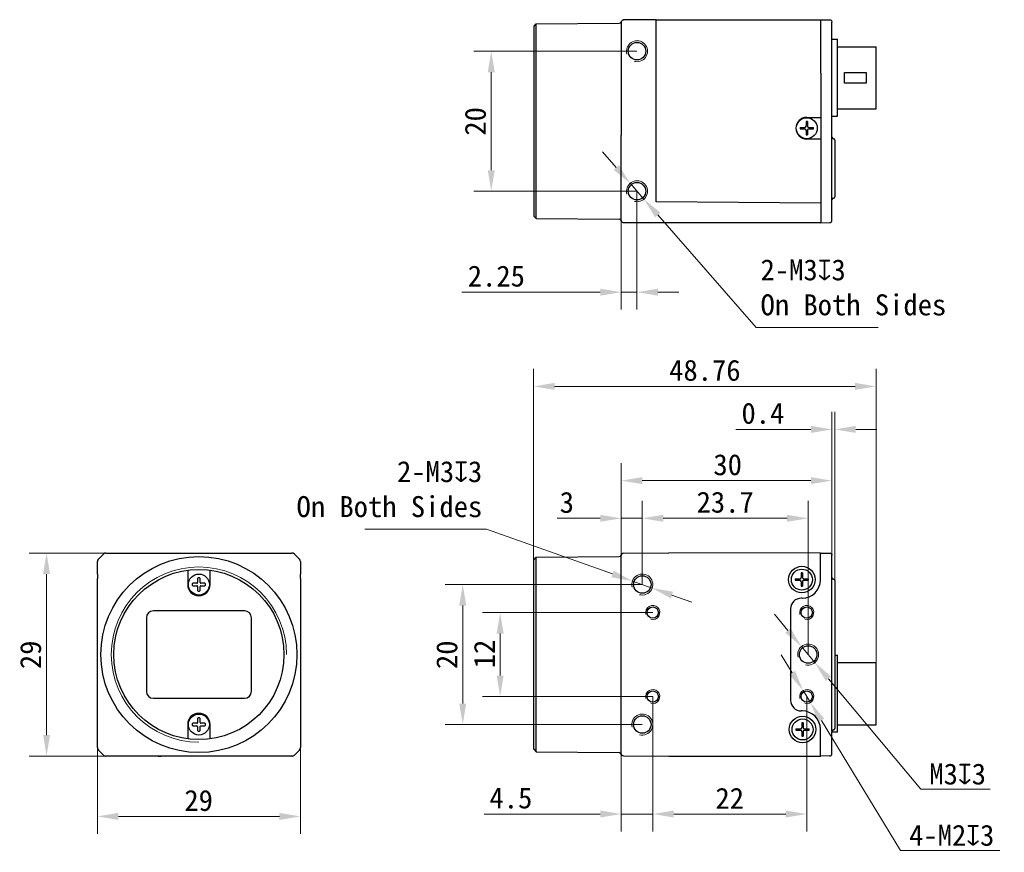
# Model space of a CAD drawing. Header units: millimetres. Extents: x 844 to 1080, y 363 to 502.
# Tile 1 of 2: x 844 to 984, y 384 to 502. Entities that reach past the tile are written whole.
import ezdxf

# ---------------------------------------------------------------- set-up
doc = ezdxf.new("R2010")
doc.units = ezdxf.units.MM
doc.header["$LTSCALE"] = 16.335
doc.header["$PDMODE"] = 3
doc.header["$PDSIZE"] = 8
doc.layers.get('0').update_dxf_attribs({"linetype": 'CONTINUOUS'})
doc.layers.get('Defpoints').update_dxf_attribs({"linetype": 'CONTINUOUS'})
for name, color, linetype in [('00_COMPONENTS', 7, 'CONTINUOUS'), ('51__DRAFT_DIMS', 7, 'CONTINUOUS'), ('ASM_DXF_DIMENSION', 7, 'CONTINUOUS'), ('D-01-35-26-0DXF_CONTINUOUS_LINE', 7, 'CONTINUOUS'), ('D-01-36-26-0DXF_CONTINUOUS_LINE', 7, 'CONTINUOUS')]:
    doc.layers.add(name, color=color, linetype=linetype)
doc.layers.add('AM_5', color=3, linetype='CONTINUOUS', lineweight=25)
doc.styles.get("Standard").update_dxf_attribs({"font": 'simfang.ttf'})
doc.dimstyles.new('DIMSTYLE_1', dxfattribs={"dimtxt": 3, "dimasz": 3, "dimexe": 2.5, "dimexo": 0, "dimgap": 0.75, "dimtad": 1, "dimdsep": 46, "dimtxsty": 'STANDARD', "dimblk": '_FILLED', "dimcen": 0.09, "dimclrd": 8, "dimclre": 8, "dimclrt": 7, "dimadec": 0, "dimazin": 0, "dimtp": 0.001, "dimtm": 0.001, "dimtfac": 1, "dimtofl": 0, "dimtmove": 0, "dimatfit": 3, "dimldrblk": '_FILLED', "dimfxl": 1, "dimtolj": 1, "dimlwd": 9, "dimlwe": 9, "dimarcsym": 0})
doc.dimstyles.new('DIMSTYLE_1$0', dxfattribs={"dimtxt": 3, "dimasz": 3, "dimexe": 2.5, "dimexo": 0, "dimgap": 0.75, "dimtad": 1, "dimdsep": 46, "dimtxsty": 'STANDARD', "dimblk": '_FILLED', "dimcen": 0.09, "dimclrd": 8, "dimclre": 8, "dimclrt": 7, "dimadec": 0, "dimazin": 0, "dimtp": 0.001, "dimtm": 0.001, "dimtfac": 1, "dimtofl": 0, "dimtmove": 0, "dimatfit": 3, "dimldrblk": '_FILLED', "dimfxl": 1, "dimtolj": 1, "dimlwd": 9, "dimlwe": 9, "dimarcsym": 0})
doc.dimstyles.new('DIMSTYLE_2', dxfattribs={"dimtxt": 3, "dimasz": 3, "dimexe": 2.5, "dimexo": 0, "dimtad": 1, "dimdec": 3, "dimdsep": 46, "dimtxsty": 'STANDARD', "dimblk": '_FILLED', "dimcen": 0.09, "dimclrd": 8, "dimclre": 8, "dimclrt": 7, "dimadec": 0, "dimazin": 0, "dimtp": 0.001, "dimtm": 0.001, "dimtfac": 1, "dimtdec": 3, "dimtmove": 0, "dimatfit": 2, "dimldrblk": '_FILLED', "dimfxl": 1, "dimtolj": 1, "dimlwd": 9, "dimlwe": 9, "dimarcsym": 0})

# ---------------------------------------------------------------- blocks, each defined once
blk = doc.blocks.new('_FILLED')
at = {"color": 0, "linetype": 'ByBlock'}
blk.add_solid([(0, 0), (-1, 0.167), (-1, -0.167)], dxfattribs=at)
blk = doc.blocks.new('*D146')
at = {"layer": 'D-01-35-26-0DXF_CONTINUOUS_LINE', "color": 8, "linetype": 'Continuous', "lineweight": 9}
for p, q in [((929.47, 425.97), (929.47, 439.15)), ((959.57, 425.99), (959.57, 439.15)), ((932.47, 436.65), (956.57, 436.65))]:
    blk.add_line(p, q, dxfattribs=at)
at = {"layer": 'Defpoints', "color": 0, "linetype": 'Continuous'}
for p in [(959.57, 436.65), (929.47, 425.97), (959.57, 425.99)]:
    blk.add_point(p, dxfattribs=at)
at = {"layer": 'D-01-35-26-0DXF_CONTINUOUS_LINE', "color": 8, "linetype": 'Continuous', "lineweight": 9, "xscale": 3, "yscale": 3, "zscale": 3, "rotation": 180}
blk.add_blockref('_FILLED', (929.47, 436.65), dxfattribs=at)
at = {"layer": 'D-01-35-26-0DXF_CONTINUOUS_LINE', "color": 8, "linetype": 'Continuous', "lineweight": 9, "xscale": 3, "yscale": 3, "zscale": 3}
blk.add_blockref('_FILLED', (959.57, 436.65), dxfattribs=at)
at = {"layer": 'D-01-35-26-0DXF_CONTINUOUS_LINE', "color": 7, "linetype": 'Continuous', "lineweight": 30, "insert": (944.68, 440.43), "char_height": 3, "attachment_point": 2}
blk.add_mtext('\\A1;30', dxfattribs=at)
blk = doc.blocks.new('*D147')
at = {"layer": '51__DRAFT_DIMS', "color": 8, "lineweight": 9}
for p, q in [((931.72, 497.99), (908.4, 497.99)), ((910.9, 494.99), (910.9, 480.99)), ((931.72, 477.99), (908.4, 477.99))]:
    blk.add_line(p, q, dxfattribs=at)
at = {"layer": 'Defpoints', "color": 0}
for p in [(931.72, 497.99), (910.9, 477.99), (931.72, 477.99)]:
    blk.add_point(p, dxfattribs=at)
at = {"layer": '51__DRAFT_DIMS', "color": 8, "linetype": 'ByBlock', "lineweight": 9, "xscale": 3, "yscale": 3, "zscale": 3}
for p, rotation in [((910.9, 497.99), 90), ((910.9, 477.99), 270)]:
    blk.add_blockref('_FILLED', p, dxfattribs=dict(at, rotation=rotation))
at = {"layer": '51__DRAFT_DIMS', "color": 7, "insert": (907.12, 487.96), "char_height": 3, "attachment_point": 2, "rotation": 90}
blk.add_mtext('\\A1;20', dxfattribs=at)
blk = doc.blocks.new('*D149')
at = {"color": 8, "linetype": 'Continuous', "lineweight": 9}
for p, q in [((931.72, 477.99), (931.72, 461.07)), ((929.47, 475.86), (929.47, 461.07)), ((926.47, 463.57), (906.68, 463.57)), ((929.47, 463.57), (931.72, 463.57)), ((934.72, 463.57), (937.72, 463.57))]:
    blk.add_line(p, q, dxfattribs=at)
at = {"layer": 'Defpoints', "color": 0}
for p in [(931.72, 477.99), (929.47, 475.86), (931.72, 463.57)]:
    blk.add_point(p, dxfattribs=at)
at = {"color": 8, "linetype": 'ByBlock', "lineweight": 9, "xscale": 3, "yscale": 3, "zscale": 3}
blk.add_blockref('_FILLED', (929.47, 463.57), dxfattribs=at)
at = {"color": 8, "linetype": 'ByBlock', "lineweight": 9, "xscale": 3, "yscale": 3, "zscale": 3, "rotation": 180}
blk.add_blockref('_FILLED', (931.72, 463.57), dxfattribs=at)
at = {"color": 7, "lineweight": 30, "insert": (915.71, 467.37), "char_height": 3, "attachment_point": 3}
blk.add_mtext('\\A1;2.25', dxfattribs=at)
blk = doc.blocks.new('*D150')
at = {"layer": 'D-01-35-26-0DXF_CONTINUOUS_LINE', "color": 8, "linetype": 'Continuous', "lineweight": 9}
for p, q in [((854.63, 398.52), (854.63, 386.19)), ((883.63, 399.41), (883.63, 386.19)), ((857.63, 388.69), (880.63, 388.69))]:
    blk.add_line(p, q, dxfattribs=at)
at = {"layer": 'Defpoints', "color": 0, "linetype": 'Continuous'}
for p in [(854.63, 398.52), (883.63, 399.41), (883.63, 388.69)]:
    blk.add_point(p, dxfattribs=at)
at = {"layer": 'D-01-35-26-0DXF_CONTINUOUS_LINE', "color": 8, "linetype": 'Continuous', "lineweight": 9, "xscale": 3, "yscale": 3, "zscale": 3, "rotation": 180}
blk.add_blockref('_FILLED', (854.63, 388.69), dxfattribs=at)
at = {"layer": 'D-01-35-26-0DXF_CONTINUOUS_LINE', "color": 8, "linetype": 'Continuous', "lineweight": 9, "xscale": 3, "yscale": 3, "zscale": 3}
blk.add_blockref('_FILLED', (883.63, 388.69), dxfattribs=at)
at = {"layer": 'D-01-35-26-0DXF_CONTINUOUS_LINE', "color": 7, "linetype": 'Continuous', "lineweight": 30, "insert": (869.1, 392.47), "char_height": 3, "attachment_point": 2}
blk.add_mtext('\\A1;29', dxfattribs=at)
blk = doc.blocks.new('*D151')
at = {"layer": 'D-01-35-26-0DXF_CONTINUOUS_LINE', "color": 8, "linetype": 'Continuous', "lineweight": 9}
for p, q in [((855.84, 426.31), (844.87, 426.31)), ((847.37, 400.31), (847.37, 423.31)), ((855.84, 397.31), (844.87, 397.31))]:
    blk.add_line(p, q, dxfattribs=at)
at = {"layer": 'Defpoints', "color": 0, "linetype": 'Continuous'}
for p in [(847.37, 426.31), (855.84, 426.31), (855.84, 397.31)]:
    blk.add_point(p, dxfattribs=at)
at = {"layer": 'D-01-35-26-0DXF_CONTINUOUS_LINE', "color": 8, "linetype": 'Continuous', "lineweight": 9, "xscale": 3, "yscale": 3, "zscale": 3}
for p, rotation in [((847.37, 426.31), 90), ((847.37, 397.31), 270)]:
    blk.add_blockref('_FILLED', p, dxfattribs=dict(at, rotation=rotation))
at = {"layer": 'D-01-35-26-0DXF_CONTINUOUS_LINE', "color": 7, "linetype": 'Continuous', "lineweight": 30, "insert": (843.59, 411.77), "char_height": 3, "attachment_point": 2, "rotation": 90}
blk.add_mtext('\\A1;29', dxfattribs=at)
blk = doc.blocks.new('*D152')
at = {"color": 8, "linetype": 'Continuous', "lineweight": 9}
for p, q in [((929.47, 425.96), (929.47, 433.77)), ((932.47, 421.81), (932.47, 433.77)), ((926.47, 431.27), (920.31, 431.27)), ((929.47, 431.27), (932.47, 431.27)), ((935.47, 431.27), (938.47, 431.27))]:
    blk.add_line(p, q, dxfattribs=at)
at = {"layer": 'Defpoints', "color": 0}
for p in [(932.47, 431.27), (929.47, 425.96), (932.47, 421.81)]:
    blk.add_point(p, dxfattribs=at)
at = {"color": 8, "linetype": 'ByBlock', "lineweight": 9, "xscale": 3, "yscale": 3, "zscale": 3}
blk.add_blockref('_FILLED', (929.47, 431.27), dxfattribs=at)
at = {"color": 8, "linetype": 'ByBlock', "lineweight": 9, "xscale": 3, "yscale": 3, "zscale": 3, "rotation": 180}
blk.add_blockref('_FILLED', (932.47, 431.27), dxfattribs=at)
at = {"color": 7, "lineweight": 30, "insert": (922.72, 435.05), "char_height": 3, "attachment_point": 3}
blk.add_mtext('\\A1;3', dxfattribs=at)
blk = doc.blocks.new('*D153')
at = {"color": 8, "linetype": 'Continuous', "lineweight": 9}
for p, q in [((933.97, 405.81), (933.97, 386.53)), ((929.47, 399.41), (929.47, 386.53)), ((926.47, 389.03), (909.87, 389.03)), ((933.97, 389.03), (929.47, 389.03)), ((936.97, 389.03), (939.97, 389.03))]:
    blk.add_line(p, q, dxfattribs=at)
at = {"layer": 'Defpoints', "color": 0, "linetype": 'Continuous'}
for p in [(933.97, 405.81), (929.47, 399.41), (933.97, 389.03)]:
    blk.add_point(p, dxfattribs=at)
at = {"color": 8, "linetype": 'Continuous', "lineweight": 9, "xscale": 3, "yscale": 3, "zscale": 3}
blk.add_blockref('_FILLED', (929.47, 389.03), dxfattribs=at)
at = {"color": 8, "linetype": 'Continuous', "lineweight": 9, "xscale": 3, "yscale": 3, "zscale": 3, "rotation": 180}
blk.add_blockref('_FILLED', (933.97, 389.03), dxfattribs=at)
at = {"color": 7, "linetype": 'Continuous', "lineweight": 30, "insert": (916.77, 392.83), "char_height": 3, "attachment_point": 3}
blk.add_mtext('\\A1;4.5', dxfattribs=at)
blk = doc.blocks.new('*D154')
at = {"layer": '51__DRAFT_DIMS', "color": 8, "lineweight": 9}
for p, q in [((932.47, 421.81), (904.33, 421.81)), ((906.83, 418.81), (906.83, 404.81)), ((932.47, 401.81), (904.33, 401.81))]:
    blk.add_line(p, q, dxfattribs=at)
at = {"layer": 'Defpoints', "color": 0}
for p in [(932.47, 421.81), (906.83, 401.81), (932.47, 401.81)]:
    blk.add_point(p, dxfattribs=at)
at = {"layer": '51__DRAFT_DIMS', "color": 8, "lineweight": 9, "xscale": 3, "yscale": 3, "zscale": 3}
for p, rotation in [((906.83, 421.81), 90), ((906.83, 401.81), 270)]:
    blk.add_blockref('_FILLED', p, dxfattribs=dict(at, rotation=rotation))
at = {"layer": '51__DRAFT_DIMS', "color": 7, "insert": (903.05, 411.78), "char_height": 3, "attachment_point": 2, "rotation": 90}
blk.add_mtext('\\A1;20', dxfattribs=at)
blk = doc.blocks.new('*D155')
at = {"layer": '51__DRAFT_DIMS', "color": 8, "lineweight": 9}
for p, q in [((933.97, 417.81), (909.67, 417.81)), ((912.17, 408.81), (912.17, 414.81)), ((933.97, 405.81), (909.67, 405.81))]:
    blk.add_line(p, q, dxfattribs=at)
at = {"layer": 'Defpoints', "color": 0}
for p in [(912.17, 417.81), (933.97, 417.81), (933.97, 405.81)]:
    blk.add_point(p, dxfattribs=at)
at = {"layer": '51__DRAFT_DIMS', "color": 8, "lineweight": 9, "xscale": 3, "yscale": 3, "zscale": 3}
for p, rotation in [((912.17, 417.81), 90), ((912.17, 405.81), 270)]:
    blk.add_blockref('_FILLED', p, dxfattribs=dict(at, rotation=rotation))
at = {"layer": '51__DRAFT_DIMS', "color": 7, "insert": (908.42, 411.89), "char_height": 3, "attachment_point": 2, "rotation": 90}
blk.add_mtext('\\A1;12', dxfattribs=at)
blk = doc.blocks.new('*D157')
at = {"layer": 'ASM_DXF_DIMENSION', "color": 8, "linetype": 'Continuous', "lineweight": 9}
for p, q in [((953.28, 415.26), (951.36, 417.56)), ((955.21, 412.96), (957.14, 410.66)), ((959.07, 408.36), (972.28, 392.59)), ((982.19, 392.59), (972.28, 392.59))]:
    blk.add_line(p, q, dxfattribs=at)
at = {"layer": 'Defpoints', "color": 0}
for p in [(955.21, 412.96), (957.14, 410.66)]:
    blk.add_point(p, dxfattribs=at)
at = {"layer": 'ASM_DXF_DIMENSION', "color": 8, "linetype": 'ByBlock', "lineweight": 9, "xscale": 3, "yscale": 3, "zscale": 3}
for p, rotation in [((955.21, 412.96), 309.9666336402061), ((957.14, 410.66), 129.9666336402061)]:
    blk.add_blockref('_FILLED', p, dxfattribs=dict(at, rotation=rotation))
at = {"layer": 'ASM_DXF_DIMENSION', "color": 7, "lineweight": 15, "insert": (973.49, 396.25), "char_height": 3, "attachment_point": 1}
blk.add_mtext('\\A1;{M3{\\fgdt;x}3}', dxfattribs=at)
blk = doc.blocks.new('*D158')
at = {"layer": 'ASM_DXF_DIMENSION', "color": 8, "linetype": 'Continuous', "lineweight": 9}
for p, q in [((953.89, 409.22), (952.33, 411.78)), ((955.45, 406.66), (956.5, 404.96)), ((958.06, 402.4), (969.39, 383.84)), ((983.57, 383.84), (969.39, 383.84))]:
    blk.add_line(p, q, dxfattribs=at)
at = {"layer": 'Defpoints', "color": 0}
for p in [(955.45, 406.66), (956.5, 404.96)]:
    blk.add_point(p, dxfattribs=at)
at = {"layer": 'ASM_DXF_DIMENSION', "color": 8, "linetype": 'ByBlock', "lineweight": 9, "xscale": 3, "yscale": 3, "zscale": 3}
for p, rotation in [((955.45, 406.66), 301.4143213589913), ((956.5, 404.96), 121.4143213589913)]:
    blk.add_blockref('_FILLED', p, dxfattribs=dict(at, rotation=rotation))
at = {"layer": 'ASM_DXF_DIMENSION', "color": 7, "lineweight": 15, "insert": (970.6, 387.5), "char_height": 3, "attachment_point": 1}
blk.add_mtext('\\A1;{4-M2{\\fgdt;x}3}', dxfattribs=at)
blk = doc.blocks.new('*D159')
at = {"layer": 'AM_5', "color": 8, "linetype": 'ByBlock', "lineweight": 9}
for p, q in [((932.47, 421.81), (932.47, 433.77)), ((956.17, 411.81), (956.17, 433.77)), ((935.47, 431.27), (953.17, 431.27))]:
    blk.add_line(p, q, dxfattribs=at)
at = {"layer": 'Defpoints', "color": 0}
for p in [(956.17, 431.27), (932.47, 421.81), (956.17, 411.81)]:
    blk.add_point(p, dxfattribs=at)
at = {"layer": 'AM_5', "color": 8, "lineweight": 9, "xscale": 3, "yscale": 3, "zscale": 3, "rotation": 180}
blk.add_blockref('_FILLED', (932.47, 431.27), dxfattribs=at)
at = {"layer": 'AM_5', "color": 8, "lineweight": 9, "xscale": 3, "yscale": 3, "zscale": 3}
blk.add_blockref('_FILLED', (956.17, 431.27), dxfattribs=at)
at = {"layer": 'AM_5', "color": 7, "insert": (944.32, 433.55), "char_height": 3, "attachment_point": 5}
blk.add_mtext('\\A1;23.7', dxfattribs=at)
blk = doc.blocks.new('*D160')
at = {"layer": 'AM_5', "color": 8, "linetype": 'ByBlock', "lineweight": 9}
for p, q in [((933.97, 405.81), (933.97, 386.53)), ((955.97, 405.81), (955.97, 386.53)), ((936.97, 389.03), (952.97, 389.03))]:
    blk.add_line(p, q, dxfattribs=at)
at = {"layer": 'Defpoints', "color": 0}
for p in [(933.97, 405.81), (955.97, 405.81), (955.97, 389.03)]:
    blk.add_point(p, dxfattribs=at)
at = {"layer": 'AM_5', "color": 8, "lineweight": 9, "xscale": 3, "yscale": 3, "zscale": 3, "rotation": 180}
blk.add_blockref('_FILLED', (933.97, 389.03), dxfattribs=at)
at = {"layer": 'AM_5', "color": 8, "lineweight": 9, "xscale": 3, "yscale": 3, "zscale": 3}
blk.add_blockref('_FILLED', (955.97, 389.03), dxfattribs=at)
at = {"layer": 'AM_5', "color": 7, "insert": (944.97, 391.28), "char_height": 3, "attachment_point": 5}
blk.add_mtext('\\A1;22', dxfattribs=at)
blk = doc.blocks.new('*D163')
at = {"color": 8, "lineweight": 9}
for p, q in [((916.96, 425.33), (916.96, 452.61)), ((965.87, 410.63), (965.87, 452.61)), ((919.96, 450.11), (962.87, 450.11))]:
    blk.add_line(p, q, dxfattribs=at)
at = {"layer": 'Defpoints', "color": 0}
for p in [(965.87, 450.11), (916.96, 425.33), (965.87, 410.63)]:
    blk.add_point(p, dxfattribs=at)
at = {"color": 8, "linetype": 'ByBlock', "lineweight": 9, "xscale": 3, "yscale": 3, "zscale": 3, "rotation": 180}
blk.add_blockref('_FILLED', (916.96, 450.11), dxfattribs=at)
at = {"color": 8, "linetype": 'ByBlock', "lineweight": 9, "xscale": 3, "yscale": 3, "zscale": 3}
blk.add_blockref('_FILLED', (965.87, 450.11), dxfattribs=at)
at = {"color": 7, "insert": (941.42, 452.39), "char_height": 3, "attachment_point": 5}
blk.add_mtext('\\A1;\\A1;48.76', dxfattribs=at)
blk = doc.blocks.new('*D164')
at = {"color": 8, "lineweight": 9}
for p, q in [((959.57, 425.99), (959.57, 446.47)), ((959.97, 422.38), (959.97, 446.47)), ((956.57, 443.97), (945.85, 443.97)), ((962.97, 443.97), (965.97, 443.97))]:
    blk.add_line(p, q, dxfattribs=at)
at = {"layer": 'Defpoints', "color": 0}
for p in [(959.97, 443.97), (959.57, 425.99), (959.97, 422.38)]:
    blk.add_point(p, dxfattribs=at)
at = {"color": 8, "linetype": 'ByBlock', "lineweight": 9, "xscale": 3, "yscale": 3, "zscale": 3}
blk.add_blockref('_FILLED', (959.57, 443.97), dxfattribs=at)
at = {"color": 8, "linetype": 'ByBlock', "lineweight": 9, "xscale": 3, "yscale": 3, "zscale": 3, "rotation": 180}
blk.add_blockref('_FILLED', (959.97, 443.97), dxfattribs=at)
at = {"color": 7, "insert": (949.71, 446.25), "char_height": 3, "attachment_point": 5}
blk.add_mtext('\\A1;0.4', dxfattribs=at)

msp = doc.modelspace()

# ---------------------------------------------------------------- linework, layer by layer
at = {"layer": '00_COMPONENTS', "color": 7}
for p, q in [((929.4826, 502.2138), (929.4828, 502.2144)), ((955.0234, 487.0861), (955.6746, 487.0861)), ((955.0234, 486.8861), (955.6746, 486.8861)), ((955.8746, 487.9374), (955.8746, 487.2861)), ((956.0746, 487.9374), (956.0746, 487.2861)), ((956.2746, 487.0861), (956.9259, 487.0861)), ((956.2746, 486.8861), (956.9259, 486.8861)), ((955.8746, 486.6861), (955.8746, 486.0349)), ((956.0746, 486.6861), (956.0746, 486.0349)), ((957.9746, 476.8161), (957.9739, 476.7254)), ((929.4742, 473.7851), (929.4742, 473.7792)), ((929.4747, 473.795), (929.4746, 473.8008)), ((955.1746, 423.4611), (955.1746, 422.8098)), ((955.3746, 423.4611), (955.3746, 422.8098)), ((868.9536, 422.656), (868.9536, 422.0898)), ((869.3136, 422.0898), (869.3136, 422.656)), ((954.3234, 422.6098), (954.9746, 422.6098)), ((954.3234, 422.4098), (954.9746, 422.4098)), ((955.1746, 422.2098), (955.1746, 421.5585)), ((955.3746, 422.2098), (955.3746, 421.5585)), ((955.5746, 422.6098), (956.2259, 422.6098)), ((955.5746, 422.4098), (956.2259, 422.4098)), ((868.8536, 421.9898), (868.2873, 421.9898)), ((868.2873, 421.6298), (868.8536, 421.6298)), ((868.9536, 421.5298), (868.9536, 420.9636)), ((869.3136, 420.9636), (869.3136, 421.5298)), ((869.9798, 421.9898), (869.4136, 421.9898)), ((869.4136, 421.6298), (869.9798, 421.6298)), ((854.6577, 420.3598), (854.6576, 420.3598)), ((868.9536, 402.656), (868.9536, 402.0898)), ((869.3136, 402.0898), (869.3136, 402.656)), ((883.6094, 403.2598), (883.6096, 403.2598)), ((868.8536, 401.9898), (868.2873, 401.9898)), ((868.2873, 401.6298), (868.8536, 401.6298)), ((868.9536, 401.5298), (868.9536, 400.9636)), ((869.3136, 400.9636), (869.3136, 401.5298)), ((869.9798, 401.9898), (869.4136, 401.9898)), ((869.4136, 401.6298), (869.9798, 401.6298)), ((954.4234, 401.2098), (955.0746, 401.2098)), ((954.4234, 401.0098), (955.0746, 401.0098)), ((955.2746, 402.0611), (955.2746, 401.4098)), ((955.4746, 402.0611), (955.4746, 401.4098)), ((955.6746, 401.2098), (956.3259, 401.2098)), ((955.6746, 401.0098), (956.3259, 401.0098)), ((955.2746, 400.8098), (955.2746, 400.1585)), ((955.4746, 400.8098), (955.4746, 400.1585))]:
    msp.add_line(p, q, dxfattribs=at)
at = {"layer": '00_COMPONENTS', "color": 4}
msp.add_line((869.4136, 421.6298), (869.4136, 421.6007), dxfattribs=at)
at = {"layer": '00_COMPONENTS', "color": 7}
for centre, radius, start, end in [((929.7841, 502.1433), 0.3096, 168.591806, 169.235163), ((958.9771, 486.9861), 3.955, 178.551151, 181.448849), ((955.6746, 487.2861), 0.2, 270, 0), ((955.6746, 486.6861), 0.2, 0, 90), ((955.9747, 483.9842), 3.9545, 88.551064, 91.448936), ((956.2746, 487.2861), 0.2, 180, 270), ((956.2746, 486.6861), 0.2, 90, 180), ((952.9722, 486.9861), 3.955, 358.551151, 1.448849), ((955.9746, 489.9881), 3.9545, 268.551064, 271.448936), ((955.2747, 419.5078), 3.9545, 88.551064, 91.448936), ((868.8536, 422.0898), 0.1, 270, 0), ((869.0536, 422.656), 0.1, 95.400537, 180), ((869.1336, 421.8098), 0.95, 84.599463, 95.400537), ((869.2136, 422.656), 0.1, 0, 84.599463), ((869.4136, 422.0898), 0.1, 180, 270), ((958.2771, 422.5098), 3.955, 178.551151, 181.448849), ((954.9746, 422.8098), 0.2, 270, 0), ((954.9746, 422.2098), 0.2, 0, 90), ((955.5746, 422.8098), 0.2, 180, 270), ((955.5746, 422.2098), 0.2, 90, 180), ((952.2722, 422.5098), 3.955, 358.551151, 1.448849), ((869.1336, 421.8098), 0.95, 174.599463, 185.400537), ((868.2873, 421.8898), 0.1, 90, 174.599463), ((868.2873, 421.7298), 0.1, 185.400537, 270), ((868.8536, 421.5298), 0.1, 0, 90), ((869.0536, 420.9636), 0.1, 180, 264.599463), ((869.1336, 421.8098), 0.95, 264.599463, 275.400537), ((869.2136, 420.9636), 0.1, 275.400537, 0), ((869.4136, 421.5298), 0.1, 90, 180), ((869.9798, 421.8898), 0.1, 5.400537, 90), ((869.9798, 421.7298), 0.1, 270, 354.599463), ((869.1336, 421.8098), 0.95, 354.599463, 5.400537), ((955.2746, 425.5118), 3.9545, 268.551064, 271.448936), ((869.0536, 402.656), 0.1, 95.400537, 180), ((869.1336, 401.8098), 0.95, 84.599463, 95.400537), ((869.2136, 402.656), 0.1, 0, 84.599463), ((869.1336, 401.8098), 0.95, 174.599463, 185.400537), ((868.2873, 401.8898), 0.1, 90, 174.599463), ((868.2873, 401.7298), 0.1, 185.400537, 270), ((868.8536, 402.0898), 0.1, 270, 0), ((868.8536, 401.5298), 0.1, 0, 90), ((869.0536, 400.9636), 0.1, 180, 264.599463), ((869.2136, 400.9636), 0.1, 275.400537, 0), ((869.4136, 402.0898), 0.1, 180, 270), ((869.4136, 401.5298), 0.1, 90, 180), ((869.9798, 401.8898), 0.1, 5.400537, 90), ((869.9798, 401.7298), 0.1, 270, 354.599463), ((869.1336, 401.8098), 0.95, 354.599463, 5.400537), ((958.3771, 401.1098), 3.955, 178.551151, 181.448849), ((955.0746, 401.4098), 0.2, 270, 0), ((955.0746, 400.8098), 0.2, 0, 90), ((955.3747, 398.1078), 3.9545, 88.551064, 91.448936), ((955.6746, 401.4098), 0.2, 180, 270), ((955.6746, 400.8098), 0.2, 90, 180), ((952.3722, 401.1098), 3.955, 358.551151, 1.448849), ((869.1336, 401.8098), 0.95, 264.599463, 275.400537), ((955.3746, 404.1118), 3.9545, 268.551064, 271.448936), ((883.1324, 398.5178), 0.5015, 315.024712, 325.043164), ((883.1331, 398.5174), 0.5007, 325.034134, 329.973803), ((883.1309, 398.5172), 0.5027, 345.033075, 359.959707), ((882.4261, 397.8125), 0.5027, 270.04029, 284.966887), ((882.4255, 397.811), 0.5015, 304.963589, 314.975313)]:
    msp.add_arc(centre, radius, start, end, dxfattribs=at)
at = {"layer": '00_COMPONENTS', "color": 4}
msp.add_arc((929.1892, 473.7861), 0.2854, 0.005766, 2.945615, dxfattribs=at)
at = {"layer": '00_COMPONENTS', "color": 7}
msp.add_ellipse((863.3336, 397.3133), major_axis=(-0.4, 0), ratio=0.00872687, start_param=-4.71238898, end_param=-3.14159265, dxfattribs=at)
at = {"layer": '00_COMPONENTS', "color": 4}
msp.add_open_spline([(929.4754, 473.7967), (929.4751, 473.7974), (929.4748, 473.7987), (929.4746, 473.8001), (929.4746, 473.8008)], degree=3, knots=[0, 0, 0, 0, 0.49871374, 1, 1, 1, 1], dxfattribs=at)
at = {"layer": 'ASM_DXF_DIMENSION', "color": 8, "linetype": 'Continuous', "lineweight": 9}
for p, q in [((928.7625, 481.3737), (926.7877, 483.632)), ((930.7372, 479.1153), (932.712, 476.857)), ((934.6868, 474.5986), (948.7483, 458.518)), ((966.1562, 458.518), (948.7483, 458.518)), ((892.8328, 429.698), (910.2407, 429.698)), ((928.2336, 423.3144), (910.2407, 429.698)), ((933.8883, 421.3083), (931.061, 422.3113)), ((936.7156, 420.3052), (939.543, 419.3021))]:
    msp.add_line(p, q, dxfattribs=at)
at = {"layer": 'D-01-35-26-0DXF_CONTINUOUS_LINE', "color": 7, "linetype": 'Continuous', "lineweight": 30}
for p, q in [((934.4746, 502.4861), (929.7688, 502.4451)), ((934.4746, 477.1129), (934.4746, 502.4861)), ((934.4746, 502.4861), (957.9746, 502.4861)), ((957.9746, 502.4861), (959.2836, 502.4747)), ((957.9746, 494.8444), (957.9746, 502.4861)), ((917.0346, 501.577), (917.3346, 501.8802)), ((917.0346, 474.3953), (917.0346, 501.577)), ((917.3346, 501.8802), (929.1935, 501.9837)), ((917.3346, 474.0921), (917.3346, 501.8802)), ((959.5753, 473.8039), (959.5746, 502.1493)), ((959.5746, 499.6861), (960.3746, 499.686)), ((960.3746, 488.6862), (960.3746, 499.686)), ((960.3746, 498.6111), (965.8746, 498.6111)), ((965.8746, 489.7611), (965.8746, 498.6111)), ((957.9746, 494.8444), (957.9746, 490.1278)), ((961.3746, 494.9361), (964.4746, 494.9361)), ((961.3746, 493.4361), (961.3746, 494.9361)), ((964.4746, 494.9361), (964.4746, 493.4361)), ((964.4746, 493.4361), (961.3746, 493.4361)), ((957.9746, 490.1278), (957.9746, 476.8161)), ((960.3746, 489.7611), (965.8746, 489.7611)), ((955.9746, 488.5361), (957.9746, 488.5361)), ((959.5746, 488.6861), (960.3746, 488.6862)), ((929.4746, 473.7861), (929.4746, 486.0015)), ((957.9746, 485.4361), (955.9746, 485.4361)), ((959.9746, 485.2861), (959.9746, 477.1861)), ((934.4746, 476.4861), (934.4746, 477.1129)), ((957.9746, 476.2811), (934.4746, 476.4861)), ((957.9746, 476.8161), (957.9746, 473.4861)), ((917.0346, 474.3953), (917.3346, 474.0921)), ((917.3346, 474.0921), (929.1852, 473.9887)), ((957.9746, 473.4861), (929.7746, 473.4861)), ((957.9746, 473.4861), (959.283, 473.4976)), ((959.2617, 473.5096), (959.2756, 473.5097)), ((959.2761, 473.5097), (959.2749, 473.5097)), ((959.2756, 473.5097), (959.2843, 473.5098)), ((855.8407, 426.3098), (882.4265, 426.3098)), ((929.772, 426.2688), (936.2521, 426.3253)), ((957.9246, 426.3098), (936.2521, 426.3253)), ((957.9246, 426.3098), (957.9746, 426.3098)), ((957.9246, 422.4598), (957.9246, 426.3098)), ((957.9746, 426.3098), (959.2797, 426.2927)), ((959.2786, 426.2927), (959.2735, 426.2928)), ((959.2786, 426.2927), (959.2791, 426.2927)), ((959.281, 426.2927), (959.2844, 426.2926)), ((959.3468, 426.2839), (959.3649, 426.2789)), ((959.3649, 426.2789), (959.3808, 426.2734)), ((854.6336, 423.3098), (854.6336, 425.1027)), ((855.4871, 426.1634), (854.78, 425.4562)), ((854.8152, 425.4907), (854.8149, 425.4912)), ((883.4871, 425.4562), (882.78, 426.1634)), ((883.6336, 425.1027), (883.6336, 423.3098)), ((916.9646, 425.33), (917.3346, 425.7039)), ((916.9646, 398.2896), (916.9646, 425.33)), ((917.3346, 425.7039), (929.1935, 425.8073)), ((917.3346, 397.9157), (917.3346, 425.7039)), ((929.4746, 397.6611), (929.4746, 425.9688)), ((929.4828, 426.0381), (929.4792, 426.0208)), ((929.4818, 426.0339), (929.4812, 426.0312)), ((929.4823, 426.036), (929.4815, 426.0326)), ((929.4821, 426.0352), (929.4827, 426.0379)), ((929.4825, 426.037), (929.4827, 426.0379)), ((959.5494, 426.1133), (959.5529, 426.1049)), ((959.5642, 426.0714), (959.5665, 426.0623)), ((959.573, 426.0246), (959.5737, 426.0163)), ((959.5733, 426.0208), (959.5736, 426.0183)), ((959.5741, 426.0111), (959.5743, 426.0078)), ((959.5742, 425.9986), (959.5741, 425.9914)), ((959.5742, 426.0085), (959.5742, 426.0081)), ((959.5742, 426.0081), (959.5742, 426.008)), ((959.5746, 400.8596), (959.5746, 425.9939)), ((867.5336, 423.854), (867.5336, 421.8098)), ((870.7336, 421.8098), (870.7336, 423.854)), ((854.6336, 423.3098), (854.6336, 422.6831)), ((854.6336, 398.5169), (854.6336, 422.6831)), ((883.6336, 422.6831), (883.6336, 423.3098)), ((883.6336, 422.6831), (883.6336, 398.5169)), ((959.9746, 422.3848), (959.9746, 401.2348)), ((955.3246, 419.8598), (955.1746, 419.8598)), ((875.6336, 418.0598), (862.6336, 418.0598)), ((953.6746, 418.3598), (953.6746, 405.2598)), ((861.6336, 417.0598), (861.6336, 406.5598)), ((876.6336, 406.5598), (876.6336, 417.0598)), ((959.9746, 411.7098), (960.3746, 411.7098)), ((960.3746, 400.7098), (960.3746, 411.7098)), ((965.8746, 410.6348), (960.3746, 410.6348)), ((965.8746, 401.7848), (965.8746, 410.6348)), ((862.6336, 405.5598), (875.6336, 405.5598)), ((955.3246, 403.7598), (955.1746, 403.7598)), ((867.5336, 401.8098), (867.5336, 399.7656)), ((870.7336, 399.7656), (870.7336, 401.8098)), ((957.9246, 397.3098), (957.9246, 401.1598)), ((960.3746, 401.7848), (965.8746, 401.7848)), ((959.5746, 400.8596), (959.5746, 400.7098)), ((960.3746, 400.7098), (959.5746, 400.7098)), ((959.5746, 397.6275), (959.5746, 400.7098)), ((855.4871, 397.4562), (854.78, 398.1634)), ((883.4871, 398.1634), (882.78, 397.4562)), ((916.9646, 398.2896), (917.3346, 397.9157)), ((863.5902, 397.3098), (855.8407, 397.3098)), ((882.4265, 397.3098), (863.6452, 397.3098)), ((917.3346, 397.9157), (929.1935, 397.8123)), ((929.4792, 397.5989), (929.4827, 397.5818)), ((929.4827, 397.5817), (929.4792, 397.5988)), ((929.4818, 397.5857), (929.4812, 397.5884)), ((929.4821, 397.5844), (929.4826, 397.5822)), ((929.4825, 397.5826), (929.4827, 397.5816)), ((929.772, 397.3508), (936.2521, 397.2943)), ((936.2521, 397.2943), (957.9246, 397.3098)), ((957.9746, 397.3098), (957.9246, 397.3098)), ((959.281, 397.3269), (957.9746, 397.3098)), ((959.2786, 397.3269), (959.2735, 397.3268)), ((959.2786, 397.3269), (959.2791, 397.3269)), ((959.281, 397.3269), (959.2844, 397.327)), ((959.3468, 397.3357), (959.3649, 397.3407)), ((959.3649, 397.3407), (959.3808, 397.3462)), ((959.5494, 397.5063), (959.5529, 397.5147)), ((959.5642, 397.5482), (959.5665, 397.5573)), ((959.573, 397.595), (959.5737, 397.6033)), ((959.5733, 397.5988), (959.5736, 397.6013)), ((959.5742, 397.621), (959.5741, 397.6282)), ((959.5741, 397.6085), (959.5743, 397.6118)), ((959.5742, 397.6115), (959.5742, 397.6116)), ((959.5742, 397.6111), (959.5742, 397.6115))]:
    msp.add_line(p, q, dxfattribs=at)
msp.add_lwpolyline([(929.475, 502.1451, 0.01175048), (929.4746, 502.1307), (929.4746, 489.9708)], format="xyb", dxfattribs=at)
for points in [[(959.2843, 473.5098), (959.2872, 473.5098), (959.2913, 473.51), (959.2956, 473.5101), (959.2998, 473.5104), (959.3042, 473.5107), (959.3086, 473.5111), (959.3131, 473.5116), (959.3176, 473.5121), (959.3222, 473.5127), (959.3269, 473.5134), (959.3316, 473.5142), (959.3363, 473.5151), (959.3411, 473.516), (959.3459, 473.5171), (959.3507, 473.5182), (959.3556, 473.5194), (959.3604, 473.5208)], [(959.3604, 473.5208), (959.3653, 473.5222), (959.3702, 473.5237), (959.375, 473.5253), (959.3799, 473.527)], [(959.3799, 473.527), (959.3848, 473.5288), (959.3897, 473.5307), (959.3946, 473.5327), (959.3996, 473.5348), (959.4045, 473.537), (959.4095, 473.5394), (959.4144, 473.5419), (959.4194, 473.5444), (959.4244, 473.5472), (959.4294, 473.55), (959.4345, 473.553), (959.4395, 473.5562), (959.4445, 473.5594), (959.4495, 473.5629), (959.4545, 473.5664), (959.4594, 473.5701), (959.4644, 473.574), (959.4693, 473.5779), (959.4741, 473.582), (959.4789, 473.5863), (959.4836, 473.5907), (959.4882, 473.5952), (959.4928, 473.5998), (959.4973, 473.6046), (959.5017, 473.6095), (959.5061, 473.6145), (959.5103, 473.6197), (959.5145, 473.625), (959.5186, 473.6304), (959.5225, 473.636), (959.5264, 473.6416), (959.5301, 473.6474), (959.5338, 473.6534), (959.5373, 473.6594), (959.5407, 473.6656), (959.5439, 473.6719), (959.5471, 473.6783), (959.5501, 473.6848), (959.5529, 473.6914), (959.5556, 473.6982), (959.5581, 473.705), (959.5605, 473.7119), (959.5627, 473.719), (959.5648, 473.7261), (959.5667, 473.7333), (959.5684, 473.7407), (959.5699, 473.7481), (959.5713, 473.7555), (959.5724, 473.763), (959.5734, 473.7706), (959.5741, 473.7778), (959.5747, 473.7848), (959.575, 473.7915), (959.5752, 473.7975), (959.5753, 473.8024), (959.5753, 473.8039)], [(959.2786, 426.2927), (959.2971, 426.2919), (959.3231, 426.2888), (959.3468, 426.2839)], [(959.3808, 426.2734), (959.395, 426.2675), (959.4075, 426.2617), (959.4185, 426.256), (959.429, 426.25), (959.4394, 426.2435), (959.4493, 426.2367), (959.4586, 426.2298), (959.4672, 426.2228), (959.4753, 426.2157), (959.4831, 426.2085)], [(959.3891, 426.2701), (959.3934, 426.2683), (959.4014, 426.2647), (959.4129, 426.259), (959.429, 426.25), (959.4479, 426.2377), (959.4653, 426.2244), (959.4799, 426.2116), (959.4931, 426.1984), (959.5051, 426.1848), (959.5158, 426.1712), (959.5253, 426.1576), (959.5341, 426.1433), (959.5423, 426.1282), (959.5497, 426.1124), (959.5562, 426.0962)], [(929.4792, 426.0206), (929.48, 426.0251), (929.4808, 426.0293), (929.4815, 426.0326)], [(929.4805, 426.0278), (929.4797, 426.0237), (929.4792, 426.0207)], [(959.485, 426.207), (959.5013, 426.1896), (959.5153, 426.1723), (959.527, 426.1554), (959.5366, 426.1393), (959.5445, 426.1243), (959.5512, 426.1094), (959.557, 426.0947), (959.5617, 426.0803)], [(959.4975, 426.1936), (959.5042, 426.1859), (959.5105, 426.1782), (959.5164, 426.1703), (959.5221, 426.1624), (959.5274, 426.1544)], [(959.5324, 426.1463), (959.5371, 426.1381), (959.5415, 426.1299), (959.5456, 426.1216)], [(959.5561, 426.0966), (959.5591, 426.0881), (959.5617, 426.0798), (959.5642, 426.0714)], [(959.5617, 426.0803), (959.5656, 426.0662), (959.569, 426.0513)], [(959.5669, 426.0605), (959.5695, 426.0479), (959.5716, 426.0357)], [(959.5687, 426.052), (959.5707, 426.0411), (959.5712, 426.0378)], [(959.569, 426.0513), (959.5715, 426.0367), (959.573, 426.0237)], [(959.573, 426.0237), (959.5741, 426.011), (959.5746, 425.9986), (959.5747, 425.9921)], [(959.5736, 426.0183), (959.5743, 426.0064), (959.5746, 425.9982)], [(929.4792, 397.599), (929.48, 397.5945), (929.4808, 397.5903), (929.4815, 397.587), (929.4823, 397.5836)], [(929.4805, 397.5918), (929.4797, 397.5959), (929.4792, 397.5989)], [(959.2786, 397.3269), (959.2971, 397.3277), (959.3231, 397.3308), (959.3468, 397.3357)], [(959.3808, 397.3462), (959.395, 397.3521), (959.4075, 397.3579), (959.4185, 397.3636), (959.429, 397.3696), (959.4394, 397.3761), (959.4493, 397.3829), (959.4586, 397.3898), (959.4672, 397.3968), (959.4753, 397.4039), (959.4831, 397.4111)], [(959.3891, 397.3495), (959.3934, 397.3513), (959.4014, 397.3549), (959.4129, 397.3606), (959.429, 397.3696), (959.4479, 397.3819), (959.4653, 397.3952), (959.4799, 397.408), (959.4931, 397.4212), (959.5051, 397.4348), (959.5158, 397.4483), (959.5253, 397.462), (959.5341, 397.4763), (959.5423, 397.4914), (959.5497, 397.5071), (959.5562, 397.5234)], [(959.485, 397.4126), (959.5013, 397.43), (959.5153, 397.4473), (959.527, 397.4642), (959.5366, 397.4802), (959.5445, 397.4953), (959.5512, 397.5102), (959.557, 397.5249), (959.5617, 397.5392)], [(959.4975, 397.426), (959.5042, 397.4336), (959.5105, 397.4414), (959.5164, 397.4493), (959.5221, 397.4572), (959.5274, 397.4652)], [(959.5324, 397.4733), (959.5371, 397.4815), (959.5415, 397.4897), (959.5456, 397.498)], [(959.5561, 397.523), (959.5591, 397.5315), (959.5617, 397.5398), (959.5642, 397.5482)], [(959.5617, 397.5392), (959.5656, 397.5534), (959.569, 397.5683)], [(959.5669, 397.5591), (959.5695, 397.5717), (959.5716, 397.5839)], [(959.5687, 397.5676), (959.5707, 397.5785), (959.5712, 397.5818)], [(959.569, 397.5683), (959.5715, 397.5829), (959.573, 397.5959)], [(959.573, 397.5959), (959.5741, 397.6086), (959.5746, 397.621), (959.5747, 397.6275)], [(959.5736, 397.6013), (959.5743, 397.6131), (959.5746, 397.6214)]]:
    msp.add_lwpolyline(points, dxfattribs=at)
for centre, radius in [((931.7246, 497.9861), 1.25), ((955.9746, 486.9861), 1.5), ((931.7246, 477.9861), 1.25), ((869.1336, 411.8098), 14), ((869.1336, 411.8098), 12.15), ((955.2746, 422.5098), 1.9), ((955.2746, 422.5098), 1.5), ((869.1336, 421.8098), 1.5), ((932.4746, 421.8098), 1.25), ((933.9746, 417.8098), 0.8), ((955.9746, 417.8098), 0.8), ((956.1746, 411.8098), 1.25), ((933.9746, 405.8098), 0.8), ((955.9746, 405.8098), 0.8), ((869.1336, 401.8098), 1.5), ((932.4746, 401.8098), 1.25), ((955.3746, 401.1098), 1.9), ((955.3746, 401.1098), 1.5)]:
    msp.add_circle(centre, radius, dxfattribs=at)
for centre, radius, start, end in [((929.1909, 502.2837), 0.3, 270.5, 346.647717), ((955.9746, 486.9861), 1.55, 90.00003, 270), ((959.7746, 485.6861), 0.2, 180, 270), ((959.7746, 485.2861), 0.2, 0, 90), ((959.7746, 476.7861), 0.2, 90, 180), ((959.7746, 477.1861), 0.2, 270, 0), ((929.1826, 473.6887), 0.3, 14.811149, 89.5), ((855.8407, 425.8098), 0.5, 90, 135), ((855.8415, 425.8062), 0.5036, 97.497384, 111.568173), ((882.4265, 425.8098), 0.5, 45, 90), ((882.4257, 425.8064), 0.5034, 68.429142, 82.013133), ((929.7746, 425.9688), 0.3, 90.5, 180), ((855.1334, 425.1027), 0.4998, 135, 180.005409), ((855.1366, 425.1007), 0.5036, 142.32585, 156.48911), ((855.1326, 425.1038), 0.4985, 135.007864, 140.022361), ((883.1336, 425.1027), 0.4999, 359.994628, 45.003217), ((883.1308, 425.1009), 0.5033, 23.50677, 36.921415), ((929.1909, 426.1073), 0.3, 270.5, 346.647783), ((929.7743, 425.9688), 0.2997, 170.015265, 180.005781), ((929.7753, 425.9688), 0.3007, 178.029562, 180.002594), ((929.775, 425.9687), 0.3004, 170.03587, 178.017824), ((955.3246, 422.4598), 2.6, 270, 0), ((959.7746, 422.7848), 0.2, 180, 270), ((959.7746, 422.3848), 0.2, 0, 90), ((869.1336, 421.8098), 1.6, 180, 0), ((955.1746, 418.3598), 1.5, 90, 180), ((862.6336, 417.0598), 1, 90, 180), ((875.6336, 417.0598), 1, 0, 90), ((862.6336, 406.5598), 1, 180, 270), ((875.6336, 406.5598), 1, 270, 0), ((955.1746, 405.2598), 1.5, 180, 270), ((955.3246, 401.1598), 2.6, 0, 90), ((869.1336, 401.8098), 1.6, 0, 180), ((959.7746, 400.8348), 0.2, 90, 180), ((959.7746, 401.2348), 0.2, 270, 0), ((855.1362, 398.5172), 0.5027, 180.04029, 194.966908), ((855.1336, 398.5169), 0.5, 180, 225), ((855.1326, 398.5165), 0.499, 204.710779, 208.971974), ((855.1337, 398.5172), 0.5003, 208.982473, 214.973502), ((855.1348, 398.5178), 0.5015, 214.963589, 224.975313), ((883.1336, 398.5169), 0.5, 315, 0), ((883.1347, 398.5164), 0.4987, 329.982819, 334.985146), ((855.8416, 397.811), 0.5015, 225.024711, 235.043176), ((855.8407, 397.8098), 0.5, 225, 270), ((855.8412, 397.8103), 0.5007, 235.034147, 239.973832), ((855.8401, 397.8086), 0.4987, 239.982848, 244.985188), ((855.841, 397.8125), 0.5027, 255.033113, 269.95971), ((882.4265, 397.8098), 0.5, 270, 315), ((882.4269, 397.8089), 0.499, 294.716341, 298.978215), ((882.4262, 397.81), 0.5003, 298.988703, 304.973501), ((929.1909, 397.5123), 0.3, 13.352217, 89.5), ((929.7763, 397.6508), 0.3016, 179.996738, 181.994019), ((929.7745, 397.6508), 0.2998, 179.995926, 269.5)]:
    msp.add_arc(centre, radius, start, end, dxfattribs=at)
for points, knots in [([(929.7058, 502.4339), (929.6433, 502.4166), (929.5265, 502.3404), (929.478, 502.2097), (929.475, 502.1451)], [0, 0, 0, 0, 0.50025921, 1, 1, 1, 1]), ([(959.3694, 502.4428), (959.4283, 502.421), (959.535, 502.3392), (959.5746, 502.2107), (959.5746, 502.1481)], [0, 0, 0, 0, 0.5005752, 1, 1, 1, 1]), ([(929.4746, 489.9708), (929.4746, 489.3093), (929.4909, 487.9861), (929.4746, 486.663), (929.4746, 486.0015)], [0, 0, 0, 0, 0.49999986, 1, 1, 1, 1]), ([(929.7081, 473.4969), (929.6438, 473.5142), (929.5234, 473.5928), (929.476, 473.7286), (929.4747, 473.795)], [0, 0, 0, 0, 0.50032783, 1, 1, 1, 1])]:
    msp.add_open_spline(points, degree=3, knots=knots, dxfattribs=at)
for points in [[(929.7865, 502.4452), (929.7593, 502.445), (929.732, 502.4411), (929.7058, 502.4339)], [(959.2628, 502.4627), (959.2989, 502.4624), (959.3355, 502.4554), (959.3694, 502.4428)], [(929.7894, 473.4861), (929.762, 473.4861), (929.7345, 473.4898), (929.7081, 473.4969)]]:
    msp.add_open_spline(points, degree=3, dxfattribs=at)
at = {"layer": 'D-01-36-26-0DXF_CONTINUOUS_LINE', "color": 7, "linetype": 'Continuous', "lineweight": 15}
for centre, radius, start, end in [((931.7246, 497.9862), 1.4999, 270, 195.960245), ((931.7252, 497.9917), 1.5055, 255.59615, 269.978647), ((931.7246, 477.9862), 1.4999, 270, 195.960245), ((931.7252, 477.9917), 1.5055, 255.59615, 269.978647), ((869.1336, 411.8098), 12.52, 0, 270), ((932.4746, 421.8098), 1.5, 255, 195), ((933.9746, 417.8098), 1, 255, 195), ((955.9746, 417.8098), 1, 255, 195), ((956.1746, 411.8098), 1.5, 255, 195), ((933.9746, 405.8098), 1, 255, 195), ((955.9746, 405.8098), 1, 255, 195), ((932.4746, 401.8098), 1.5, 255, 195)]:
    msp.add_arc(centre, radius, start, end, dxfattribs=at)

# ---------------------------------------------------------------- block references
at = {"layer": 'ASM_DXF_DIMENSION', "color": 8, "linetype": 'Continuous', "lineweight": 9, "xscale": 3, "yscale": 3, "zscale": 3}
for p, rotation in [((930.7372, 479.1153), 311.1677166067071), ((932.712, 476.857), 131.1677166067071), ((931.061, 422.3113), 340.4661474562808), ((933.8883, 421.3083), 160.4661474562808)]:
    msp.add_blockref('_FILLED', p, dxfattribs=dict(at, rotation=rotation))

# ---------------------------------------------------------------- texts
at = {"layer": 'ASM_DXF_DIMENSION', "color": 7, "lineweight": 15, "char_height": 3}
for insert, attachment_point in [((949.3733, 468.2573), 1), ((909.6157, 439.4373), 3)]:
    msp.add_mtext('\\A1;2-M3{\\fgdt|b0|i0|c134|p49;x}3\\POn Both Sides', dxfattribs=dict(at, insert=insert, attachment_point=attachment_point))

# ---------------------------------------------------------------- dimensions: what is measured, and where the dimension line sits
at = {"color": 7, "linetype": 'Continuous', "lineweight": 30}
for base, p1, p2, picture, middle in [((931.7246, 463.5679), (929.4746, 475.8567), (931.7246, 477.9861), '*D149', (911.5696, 463.5679)), ((932.4746, 431.2695), (929.4746, 425.9585), (932.4746, 421.8098), '*D152', (921.8932, 431.2695)), ((933.9746, 389.0308), (929.4746, 399.4093), (933.9746, 405.8098), '*D153', (913.6954, 389.0308))]:
    dim = msp.add_linear_dim(base=base, p1=p1, p2=p2, dimstyle='DIMSTYLE_1', override={"dimtofl": 1}, dxfattribs=at)
    dim.commit()
    dim.dimension.update_dxf_attribs({"geometry": picture, "text_midpoint": middle, "dimtype": 160})
dim = msp.add_linear_dim(base=(965.8746, 450.1094), p1=(916.9646, 425.33), p2=(965.8746, 410.6348), text='\\A1;48.76', dimstyle='DIMSTYLE_1$0', override={"dimtxsty": 'STANDARD', "dimarcsym": 1})
dim.commit()
dim.dimension.update_dxf_attribs({"geometry": '*D163', "text_midpoint": (941.4196, 452.3851)})
dim = msp.add_linear_dim(base=(959.9746, 443.9713), p1=(959.5746, 425.9939), p2=(959.9746, 422.3848), dimstyle='DIMSTYLE_1$0', override={"dimarcsym": 1})
dim.commit()
dim.dimension.update_dxf_attribs({"geometry": '*D164', "text_midpoint": (949.7132, 443.9713), "dimtype": 160})
at = {"layer": '51__DRAFT_DIMS', "color": 4}
for base, p1, p2, angle, picture, middle in [((910.904, 477.9861), (931.7246, 497.9861), (931.7246, 477.9861), 270, '*D147', (910.904, 487.9598)), ((906.8311, 401.8098), (932.4746, 421.8098), (932.4746, 401.8098), 270, '*D154', (906.8311, 411.7834)), ((912.171, 417.8098), (933.9746, 405.8098), (933.9746, 417.8098), 90, '*D155', (912.171, 411.8948))]:
    dim = msp.add_linear_dim(base=base, p1=p1, p2=p2, angle=angle, dimstyle='DIMSTYLE_1', dxfattribs=at)
    dim.commit()
    dim.dimension.update_dxf_attribs({"geometry": picture, "text_midpoint": middle, "dimtype": 160})
at = {"layer": 'AM_5'}
dim = msp.add_linear_dim(base=(956.1746, 431.2695), p1=(932.4746, 421.8098), p2=(956.1746, 411.8098), dimstyle='DIMSTYLE_1$0', override={"dimarcsym": 1}, dxfattribs=at)
dim.commit()
dim.dimension.update_dxf_attribs({"geometry": '*D159', "text_midpoint": (944.3246, 433.5452)})
dim = msp.add_linear_dim(base=(955.9746, 389.0308), p1=(933.9746, 405.8098), p2=(955.9746, 405.8098), angle=0, dimstyle='DIMSTYLE_1$0', override={"dimarcsym": 1}, dxfattribs=at)
dim.commit()
dim.dimension.update_dxf_attribs({"geometry": '*D160', "text_midpoint": (944.9746, 391.2808)})
at = {"layer": 'ASM_DXF_DIMENSION', "color": 7, "linetype": 'Continuous', "lineweight": 15}
for p1, p2, text, picture, middle in [((955.2111, 412.9594), (957.1382, 410.6602), '{M<>{\\fgdt;x}3}', '*D157', (977.841, 392.5932)), ((955.4534, 406.6632), (956.4959, 404.9564), '{4-M<>{\\fgdt;x}3}', '*D158', (977.0867, 383.8416))]:
    dim = msp.add_diameter_dim_2p(p1=p1, p2=p2, text=text, dimstyle='DIMSTYLE_2', override={"dimtih": 1, "dimtoh": 1, "dimpost": '<>'}, dxfattribs=at)
    dim.commit()
    dim.dimension.update_dxf_attribs({"geometry": picture, "text_midpoint": middle, "dimtype": 163})
at = {"layer": 'D-01-35-26-0DXF_CONTINUOUS_LINE', "color": 7, "linetype": 'Continuous', "lineweight": 30}
dim = msp.add_linear_dim(base=(959.5746, 436.6468), p1=(929.4746, 425.9688), p2=(959.5746, 425.9939), dimstyle='DIMSTYLE_1$0', override={"dimdec": 0}, dxfattribs=at)
dim.commit()
dim.dimension.update_dxf_attribs({"geometry": '*D146', "text_midpoint": (944.6807, 436.6468), "dimtype": 160})
dim = msp.add_linear_dim(base=(847.371, 426.3098), p1=(855.8407, 397.3098), p2=(855.8407, 426.3098), angle=90, dimstyle='DIMSTYLE_1', dxfattribs=at)
dim.commit()
dim.dimension.update_dxf_attribs({"geometry": '*D151', "text_midpoint": (847.371, 411.7717), "dimtype": 160})
dim = msp.add_linear_dim(base=(883.6336, 388.6878), p1=(854.6336, 398.5169), p2=(883.6336, 399.4093), dimstyle='DIMSTYLE_1', dxfattribs=at)
dim.commit()
dim.dimension.update_dxf_attribs({"geometry": '*D150', "text_midpoint": (869.0955, 388.6878), "dimtype": 160})

doc.saveas('drawing.dxf')
